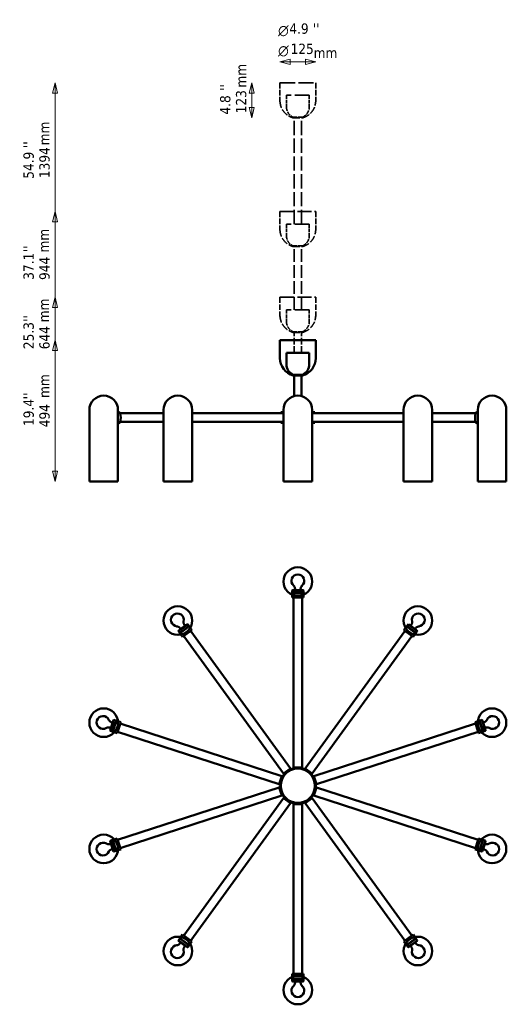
# Model space of a CAD drawing. Header units: millimetres. Extents: x 524 to 4438, y 80 to 3521.
# Tile 1 of 2: x 524 to 2225, y 80 to 3521. Entities that reach past the tile are written whole.
import ezdxf

# ---------------------------------------------------------------- set-up
doc = ezdxf.new("R2010")
doc.units = ezdxf.units.MM
doc.header["$LTSCALE"] = 12
doc.linetypes.add('DASHED', pattern=[0.2068, 0.1655, -0.0413])
for name, color, linetype, lineweight in [('Symbol (ISO)', 7, 'Continuous', 25), ('Widoczne (ISO)', 7, 'Continuous', 50), ('Wymiar (ISO)', 7, 'Continuous', 25)]:
    doc.layers.add(name, color=color, linetype=linetype, lineweight=lineweight)
doc.styles.add('Styl tekstu27', font='AIGDT___.TTF')
doc.styles.add('Tekst notatki (ISO)', font='tahoma.ttf')

msp = doc.modelspace()

# ---------------------------------------------------------------- linework, layer by layer
at = {"layer": 'Widoczne (ISO)', "linetype": 'DASHED', "lineweight": 35, "ltscale": 26.374052}
msp.add_line((1434, 3300.7), (1559, 3300.7), dxfattribs=at)
at = {"layer": 'Widoczne (ISO)', "linetype": 'DASHED', "lineweight": 35, "ltscale": 9.915398}
for p, q in [((1434, 3300.7), (1434, 3238.2)), ((1559, 3300.7), (1559, 3238.2)), ((1434, 2850.7), (1434, 2788.2)), ((1559, 2850.7), (1559, 2788.2)), ((1434, 2550.7), (1434, 2488.2)), ((1559, 2550.7), (1559, 2488.2))]:
    msp.add_line(p, q, dxfattribs=at)
at = {"layer": 'Widoczne (ISO)', "linetype": 'DASHED', "lineweight": 35, "ltscale": 25.530083}
msp.add_line((1436, 3300.7), (1557, 3300.7), dxfattribs=at)
at = {"layer": 'Widoczne (ISO)', "linetype": 'DASHED', "lineweight": 35, "ltscale": 25.31909}
for p, q in [((1536.5, 3256.7), (1456.5, 3256.7)), ((1536.5, 2806.7), (1456.5, 2806.7)), ((1536.5, 2506.7), (1456.5, 2506.7))]:
    msp.add_line(p, q, dxfattribs=at)
at = {"layer": 'Widoczne (ISO)', "linetype": 'DASHED', "lineweight": 35, "ltscale": 6.345819}
for p, q in [((1456.5, 3256.7), (1456.5, 3216.7)), ((1536.5, 3256.7), (1536.5, 3216.7)), ((1456.5, 2806.7), (1456.5, 2766.7)), ((1536.5, 2806.7), (1536.5, 2766.7)), ((1456.5, 2506.7), (1456.5, 2466.7)), ((1536.5, 2506.7), (1536.5, 2466.7))]:
    msp.add_line(p, q, dxfattribs=at)
at = {"layer": 'Widoczne (ISO)', "linetype": 'DASHED', "lineweight": 35, "ltscale": 7.974416}
for p, q in [((1512.5, 3180.1), (1480.5, 3180.1)), ((1512.5, 2730.1), (1480.5, 2730.1)), ((1512.5, 2430.1), (1480.5, 2430.1))]:
    msp.add_line(p, q, dxfattribs=at)
at = {"layer": 'Widoczne (ISO)', "linetype": 'DASHED', "lineweight": 35, "ltscale": 11.396798}
for p, q in [((1480.5, 3177.8), (1512.5, 3177.8)), ((1480.5, 2727.8), (1512.5, 2727.8)), ((1480.5, 2427.8), (1512.5, 2427.8))]:
    msp.add_line(p, q, dxfattribs=at)
at = {"layer": 'Widoczne (ISO)', "linetype": 'DASHED', "lineweight": 35, "ltscale": 25.073837}
for p, q in [((1484, 2806.7), (1484, 3180.1)), ((1509, 2806.7), (1509, 3180.1))]:
    msp.add_line(p, q, dxfattribs=at)
at = {"layer": 'Widoczne (ISO)', "linetype": 'DASHED', "lineweight": 35, "ltscale": 24.683628}
for p, q in [((1434, 2850.7), (1559, 2850.7)), ((1434, 2550.7), (1559, 2550.7))]:
    msp.add_line(p, q, dxfattribs=at)
at = {"layer": 'Widoczne (ISO)', "linetype": 'DASHED', "lineweight": 35, "ltscale": 23.838877}
for p, q in [((1436, 2850.7), (1557, 2850.7)), ((1436, 2550.7), (1557, 2550.7))]:
    msp.add_line(p, q, dxfattribs=at)
at = {"layer": 'Widoczne (ISO)', "linetype": 'DASHED', "lineweight": 35, "ltscale": 22.499537}
for p, q in [((1484, 2506.7), (1484, 2730.1)), ((1509, 2506.7), (1509, 2730.1))]:
    msp.add_line(p, q, dxfattribs=at)
at = {"layer": 'Widoczne (ISO)', "linetype": 'DASHED', "lineweight": 35, "ltscale": 11.635046}
for p, q in [((1484, 2356.7), (1484, 2430.1)), ((1509, 2356.7), (1509, 2430.1))]:
    msp.add_line(p, q, dxfattribs=at)
at = {"layer": 'Widoczne (ISO)'}
for p, q in [((1434, 2400.7), (1559, 2400.7)), ((1434, 2400.7), (1434, 2338.2)), ((1436, 2400.7), (1557, 2400.7)), ((1559, 2400.7), (1559, 2338.2)), ((1536.5, 2356.7), (1456.5, 2356.7)), ((1456.5, 2356.7), (1456.5, 2316.7)), ((1536.5, 2356.7), (1536.5, 2316.7)), ((1512.5, 2280.1), (1480.5, 2280.1)), ((1480.5, 2277.8), (1512.5, 2277.8)), ((1484, 2205.7), (1484, 2280.1)), ((1509, 2205.7), (1509, 2280.1)), ((1477.5, 1527.2), (1476.5, 1526.2)), ((1516.5, 1526.2), (1476.5, 1526.2)), ((1476.5, 1526.2), (1476.5, 1518.2)), ((1476.5, 1518.2), (1516.5, 1518.2)), ((1477.5, 1517.2), (1476.5, 1518.2)), ((1477.5, 1527.2), (1515.5, 1527.2)), ((1515.5, 1517.2), (1477.5, 1517.2)), ((1515.5, 1517.2), (1477.5, 1517.2)), ((1482, 1527.7), (1481.5, 1527.2)), ((1482, 1527.7), (1511, 1527.7)), ((1511, 1527.7), (1511.5, 1527.2)), ((1515.5, 1527.2), (1516.5, 1526.2)), ((1515.5, 1517.2), (1516.5, 1518.2)), ((1516.5, 1526.2), (1516.5, 1518.2)), ((1476.5, 1501.2), (1476.5, 1511.4)), ((1476.5, 1501.2), (1516.5, 1501.2)), ((1481.5, 907.7), (1481.5, 1501.2)), ((1511.5, 907.7), (1511.5, 1501.2)), ((1516.5, 1501.2), (1516.5, 1511.4)), ((1111.4, 1407.6), (1079, 1384)), ((1079.3, 1385.4), (1079, 1384)), ((1079, 1384), (1083.8, 1377.6)), ((1079.3, 1385.4), (1110, 1407.8)), ((1082.6, 1388.5), (1082.5, 1387.8)), ((1082.6, 1388.5), (1106.1, 1405.5)), ((1083.8, 1377.6), (1116.1, 1401.1)), ((1085.1, 1377.3), (1083.8, 1377.6)), ((1115.9, 1399.7), (1085.1, 1377.3)), ((1115.9, 1399.7), (1085.1, 1377.3)), ((1093.7, 1363.8), (1126.1, 1387.3)), ((1106.1, 1405.5), (1106.8, 1405.4)), ((1110, 1407.8), (1111.4, 1407.6)), ((1111.4, 1407.6), (1116.1, 1401.1)), ((1115.9, 1399.7), (1116.1, 1401.1)), ((1126.1, 1387.3), (1120.1, 1395.6)), ((1470.9, 904.2), (1122.1, 1384.4)), ((1522.2, 904.2), (1871, 1384.4)), ((1867, 1387.3), (1873, 1395.6)), ((1867, 1387.3), (1899.3, 1363.8)), ((1881.7, 1407.6), (1877, 1401.1)), ((1877, 1401.1), (1909.3, 1377.6)), ((1877.2, 1399.7), (1877, 1401.1)), ((1907.9, 1377.3), (1877.2, 1399.7)), ((1907.9, 1377.3), (1877.2, 1399.7)), ((1883.1, 1407.8), (1881.7, 1407.6)), ((1914, 1384), (1881.7, 1407.6)), ((1883.1, 1407.8), (1913.8, 1385.4)), ((1887, 1405.5), (1886.3, 1405.4)), ((1887, 1405.5), (1910.5, 1388.5)), ((1907.9, 1377.3), (1909.3, 1377.6)), ((1914, 1384), (1909.3, 1377.6)), ((1910.5, 1388.5), (1910.6, 1387.8)), ((1913.8, 1385.4), (1914, 1384)), ((1093.7, 1363.8), (1087.8, 1372)), ((1446.6, 886.6), (1097.8, 1366.8)), ((1546.4, 886.6), (1895.3, 1366.8)), ((1899.3, 1363.8), (1905.3, 1372)), ((840.4, 1036.7), (852.1, 1072.8)), ((853.4, 1073.4), (841, 1035.4)), ((841.3, 1041.1), (850.3, 1068.7)), ((848.6, 1032.9), (861, 1071)), ((861.6, 1069.7), (849.9, 1033.6)), ((861.6, 1069.7), (849.9, 1033.6)), ((850.3, 1068.7), (850.9, 1069)), ((852.1, 1072.8), (853.4, 1073.4)), ((853.4, 1073.4), (861, 1071)), ((861.6, 1069.7), (861, 1071)), ((877.2, 1065.7), (867.5, 1068.9)), ((2115.9, 1065.7), (2125.6, 1068.9)), ((2131.4, 1069.7), (2132.1, 1071)), ((2143.2, 1033.6), (2131.4, 1069.7)), ((2143.2, 1033.6), (2131.4, 1069.7)), ((2139.7, 1073.4), (2132.1, 1071)), ((2132.1, 1071), (2144.4, 1032.9)), ((2152.1, 1035.4), (2139.7, 1073.4)), ((2141, 1072.8), (2139.7, 1073.4)), ((2141, 1072.8), (2152.7, 1036.7)), ((2142.8, 1068.7), (2142.2, 1069)), ((2142.8, 1068.7), (2151.8, 1041.1)), ((840.4, 1036.7), (841, 1035.4)), ((841, 1035.4), (848.6, 1032.9)), ((841.3, 1041.1), (841.6, 1040.5)), ((849.9, 1033.6), (848.6, 1032.9)), ((864.8, 1027.7), (877.2, 1065.7)), ((1430.8, 849), (866.3, 1032.4)), ((1440.1, 877.6), (875.6, 1061)), ((1553, 877.6), (2117.5, 1061)), ((1562.3, 849), (2126.7, 1032.4)), ((2115.9, 1065.7), (2128.3, 1027.7)), ((2143.2, 1033.6), (2144.4, 1032.9)), ((2152.1, 1035.4), (2144.4, 1032.9)), ((2151.8, 1041.1), (2151.5, 1040.5)), ((2152.7, 1036.7), (2152.1, 1035.4)), ((864.8, 1027.7), (855.1, 1030.8)), ((2128.3, 1027.7), (2138, 1030.8)), ((1470.9, 904.2), (1446.6, 886.6)), ((1446.6, 886.6), (1470.9, 904.2)), ((1474.5, 899.3), (1470.9, 904.2)), ((1511.5, 907.7), (1481.5, 907.7)), ((1481.5, 901.5), (1481.5, 907.7)), ((1481.5, 907.7), (1511.5, 907.7)), ((1511.5, 901.5), (1511.5, 907.7)), ((1518.6, 899.3), (1522.2, 904.2)), ((1546.4, 886.6), (1522.2, 904.2)), ((1522.2, 904.2), (1546.4, 886.6)), ((1440.1, 877.6), (1430.8, 849)), ((1430.8, 849), (1440.1, 877.6)), ((1445.9, 875.7), (1440.1, 877.6)), ((1450.3, 881.6), (1446.6, 886.6)), ((1542.8, 881.6), (1546.4, 886.6)), ((1547.2, 875.7), (1553, 877.6)), ((1562.3, 849), (1553, 877.6)), ((1553, 877.6), (1562.3, 849)), ((1430.8, 837.9), (866.3, 654.5)), ((1436.7, 847.1), (1430.8, 849)), ((1436.7, 839.8), (1430.8, 837.9)), ((1430.8, 837.9), (1440.1, 809.3)), ((1440.1, 809.3), (1430.8, 837.9)), ((1553, 809.3), (1562.3, 837.9)), ((1562.3, 837.9), (1553, 809.3)), ((1556.4, 847.1), (1562.3, 849)), ((1556.4, 839.8), (1562.3, 837.9)), ((1562.3, 837.9), (2126.7, 654.5)), ((1440.1, 809.3), (875.6, 625.9)), ((1446.6, 800.3), (1097.8, 320.1)), ((1445.9, 811.2), (1440.1, 809.3)), ((1450.3, 805.3), (1446.6, 800.3)), ((1446.6, 800.3), (1470.9, 782.6)), ((1470.9, 782.6), (1446.6, 800.3)), ((1522.2, 782.6), (1546.4, 800.3)), ((1546.4, 800.3), (1522.2, 782.6)), ((1542.8, 805.3), (1546.4, 800.3)), ((1546.4, 800.3), (1895.3, 320.1)), ((1547.2, 811.2), (1553, 809.3)), ((1553, 809.3), (2117.5, 625.9)), ((1470.9, 782.6), (1122.1, 302.5)), ((1474.5, 787.6), (1470.9, 782.6)), ((1481.5, 785.3), (1481.5, 779.2)), ((1481.5, 779.2), (1511.5, 779.2)), ((1511.5, 779.2), (1481.5, 779.2)), ((1481.5, 779.2), (1481.5, 185.7)), ((1511.5, 785.3), (1511.5, 779.2)), ((1511.5, 779.2), (1511.5, 185.7)), ((1518.6, 787.6), (1522.2, 782.6)), ((1522.2, 782.6), (1871, 302.5)), ((841, 651.5), (848.6, 654)), ((861, 615.9), (848.6, 654)), ((849.9, 653.3), (848.6, 654)), ((864.8, 659.2), (855.1, 656.1)), ((877.2, 621.2), (864.8, 659.2)), ((2128.3, 659.2), (2115.9, 621.2)), ((2128.3, 659.2), (2138, 656.1)), ((2144.4, 654), (2132.1, 615.9)), ((2143.2, 653.3), (2144.4, 654)), ((2152.1, 651.5), (2144.4, 654)), ((840.4, 650.2), (841, 651.5)), ((852.1, 614.1), (840.4, 650.2)), ((841, 651.5), (853.4, 613.4)), ((841.3, 645.8), (841.6, 646.4)), ((850.3, 618.2), (841.3, 645.8)), ((849.9, 653.3), (861.6, 617.2)), ((849.9, 653.3), (861.6, 617.2)), ((877.2, 621.2), (867.5, 618)), ((2115.9, 621.2), (2125.6, 618)), ((2131.4, 617.2), (2143.2, 653.3)), ((2131.4, 617.2), (2143.2, 653.3)), ((2139.7, 613.4), (2152.1, 651.5)), ((2152.7, 650.2), (2141, 614.1)), ((2151.8, 645.8), (2142.8, 618.2)), ((2151.8, 645.8), (2151.5, 646.4)), ((2152.7, 650.2), (2152.1, 651.5)), ((850.3, 618.2), (850.9, 617.9)), ((852.1, 614.1), (853.4, 613.4)), ((853.4, 613.4), (861, 615.9)), ((861.6, 617.2), (861, 615.9)), ((2131.4, 617.2), (2132.1, 615.9)), ((2139.7, 613.4), (2132.1, 615.9)), ((2141, 614.1), (2139.7, 613.4)), ((2142.8, 618.2), (2142.2, 617.9)), ((1093.7, 323.1), (1087.8, 314.8)), ((1126.1, 299.6), (1093.7, 323.1)), ((1899.3, 323.1), (1867, 299.6)), ((1899.3, 323.1), (1905.3, 314.8)), ((1079, 302.8), (1083.8, 309.3)), ((1079, 302.8), (1111.4, 279.3)), ((1079.3, 301.4), (1079, 302.8)), ((1110, 279.1), (1079.3, 301.4)), ((1082.6, 298.4), (1082.5, 299.1)), ((1106.1, 281.3), (1082.6, 298.4)), ((1085.1, 309.5), (1083.8, 309.3)), ((1116.1, 285.8), (1083.8, 309.3)), ((1085.1, 309.5), (1115.9, 287.2)), ((1085.1, 309.5), (1115.9, 287.2)), ((1106.1, 281.3), (1106.8, 281.5)), ((1110, 279.1), (1111.4, 279.3)), ((1111.4, 279.3), (1116.1, 285.8)), ((1115.9, 287.2), (1116.1, 285.8)), ((1126.1, 299.6), (1120.1, 291.3)), ((1867, 299.6), (1873, 291.3)), ((1909.3, 309.3), (1877, 285.8)), ((1877.2, 287.2), (1877, 285.8)), ((1881.7, 279.3), (1877, 285.8)), ((1877.2, 287.2), (1907.9, 309.5)), ((1877.2, 287.2), (1907.9, 309.5)), ((1881.7, 279.3), (1914, 302.8)), ((1883.1, 279.1), (1881.7, 279.3)), ((1913.8, 301.4), (1883.1, 279.1)), ((1887, 281.3), (1886.3, 281.5)), ((1910.5, 298.4), (1887, 281.3)), ((1907.9, 309.5), (1909.3, 309.3)), ((1914, 302.8), (1909.3, 309.3)), ((1910.5, 298.4), (1910.6, 299.1)), ((1913.8, 301.4), (1914, 302.8)), ((1516.5, 185.7), (1476.5, 185.7)), ((1476.5, 185.7), (1476.5, 175.5)), ((1516.5, 185.7), (1516.5, 175.5)), ((1477.5, 169.7), (1476.5, 168.7)), ((1516.5, 168.7), (1476.5, 168.7)), ((1476.5, 160.7), (1476.5, 168.7)), ((1476.5, 160.7), (1516.5, 160.7)), ((1477.5, 159.7), (1476.5, 160.7)), ((1477.5, 169.7), (1515.5, 169.7)), ((1477.5, 169.7), (1515.5, 169.7)), ((1515.5, 159.7), (1477.5, 159.7)), ((1482, 159.2), (1481.5, 159.7)), ((1511, 159.2), (1482, 159.2)), ((1511, 159.2), (1511.5, 159.7)), ((1515.5, 169.7), (1516.5, 168.7)), ((1515.5, 159.7), (1516.5, 160.7)), ((1516.5, 160.7), (1516.5, 168.7))]:
    msp.add_line(p, q, dxfattribs=at)
at = {"layer": 'Widoczne (ISO)', "linetype": 'Continuous', "lineweight": 50}
for p, q in [((767.7, 1907.2), (767.7, 2157.2)), ((867.2, 2115.4), (867.2, 2145.1)), ((867.7, 2151.8), (867.7, 2157.2)), ((871, 2150.2), (867.7, 2150.2)), ((1027, 2145.2), (875.1, 2145.2)), ((1027, 1907.2), (1027, 2157.2)), ((1127, 1907.2), (1127, 2157.2)), ((1446.5, 2145.2), (1127, 2145.2)), ((1446.5, 2148.7), (1436.5, 2148.7)), ((1436.5, 2145.2), (1436.5, 2148.7)), ((1446.5, 1907.2), (1446.5, 2157.2)), ((1546.5, 1907.2), (1546.5, 2157.2)), ((1556.5, 2148.7), (1546.5, 2148.7)), ((1546.5, 2145.2), (1866.1, 2145.2)), ((1556.5, 2145.2), (1556.5, 2148.7)), ((1866.1, 1907.2), (1866.1, 2157.2)), ((1966.1, 1907.2), (1966.1, 2157.2)), ((1966.1, 2145.2), (2118, 2145.2)), ((2122.1, 2150.2), (2125.4, 2150.2)), ((2125.4, 2151.8), (2125.4, 2157.2)), ((2125.9, 2145.1), (2125.9, 2115.4)), ((2225.4, 1907.2), (2225.4, 2157.2)), ((871, 2110.2), (867.7, 2110.2)), ((867.7, 1907.2), (867.7, 2108.7)), ((1027, 2115.2), (875.1, 2115.2)), ((1446.5, 2115.2), (1127, 2115.2)), ((1436.5, 2111.7), (1436.5, 2115.2)), ((1436.5, 2111.7), (1446.5, 2111.7)), ((1546.5, 2115.2), (1866.1, 2115.2)), ((1546.5, 2111.7), (1556.5, 2111.7)), ((1556.5, 2111.7), (1556.5, 2115.2)), ((1966.1, 2115.2), (2118, 2115.2)), ((2122.1, 2110.2), (2125.4, 2110.2)), ((2125.4, 1907.2), (2125.4, 2108.7)), ((767.7, 1907.2), (867.7, 1907.2)), ((1027, 1907.2), (1127, 1907.2)), ((1446.5, 1907.2), (1546.5, 1907.2)), ((1866.1, 1907.2), (1966.1, 1907.2)), ((2125.4, 1907.2), (2225.4, 1907.2))]:
    msp.add_line(p, q, dxfattribs=at)
at = {"layer": 'Widoczne (ISO)'}
for centre, radius in [((1496.5, 1557.2), 50), ((1077, 1420.9), 50), ((1916.1, 1420.9), 50), ((817.7, 1064), 50), ((2175.4, 1064), 50), ((1496.5, 843.4), 60), ((817.7, 622.9), 50), ((2175.4, 622.9), 50), ((1077, 266), 50), ((1916.1, 266), 50), ((1496.5, 129.7), 50)]:
    msp.add_circle(centre, radius, dxfattribs=at)
at = {"layer": 'Widoczne (ISO)', "linetype": 'DASHED', "lineweight": 35, "ltscale": 13.008183}
for centre, start, end in [((1496.5, 3238.2), 180, 255.1672), ((1496.5, 3238.2), 284.8328, 0), ((1496.5, 2788.2), 180, 255.1672), ((1496.5, 2788.2), 284.8328, 0), ((1496.5, 2488.2), 180, 255.1672), ((1496.5, 2488.2), 284.8328, 0)]:
    msp.add_arc(centre, 62.5, start, end, dxfattribs=at)
at = {"layer": 'Widoczne (ISO)', "linetype": 'DASHED', "lineweight": 35, "ltscale": 7.356593}
for centre, start, end in [((1496.5, 3216.7), 180, 246.4218), ((1496.5, 3216.7), 293.5782, 0), ((1496.5, 2766.7), 180, 246.4218), ((1496.5, 2766.7), 293.5782, 0), ((1496.5, 2466.7), 180, 246.4218), ((1496.5, 2466.7), 293.5782, 0)]:
    msp.add_arc(centre, 40, start, end, dxfattribs=at)
at = {"layer": 'Widoczne (ISO)'}
for centre, radius, start, end in [((1496.5, 2338.2), 62.5, 180, 255.1672), ((1496.5, 2316.7), 40, 180, 246.4218), ((1496.5, 2338.2), 62.5, 284.8328, 0), ((1496.5, 2316.7), 40, 293.5782, 0), ((1496.5, 1559.7), 22.5, 310.215, 229.785), ((1477.5, 1512.2), 5, 90, 144.4561), ((1488, 1528.7), 1, 181.3146, 270), ((1505.1, 1528.7), 1, 270, 358.6854), ((1515.5, 1512.2), 5, 35.5439, 90), ((1075.5, 1422.9), 22.5, 346.215, 265.785), ((1917.5, 1422.9), 22.5, 274.215, 193.785), ((1088.1, 1373.3), 5, 126, 180.4561), ((1086.9, 1392.8), 1, 217.3146, 306), ((1100.6, 1402.8), 1, 306, 34.6854), ((1118.8, 1395.6), 5, 71.5439, 126), ((1874.3, 1395.6), 5, 54, 108.4561), ((1892.4, 1402.8), 1, 145.3146, 234), ((1906.2, 1392.8), 1, 234, 322.6854), ((1905, 1373.3), 5, 359.5439, 54), ((815.3, 1064.8), 22.5, 22.215, 301.785), ((866.4, 1068.2), 5, 107.5439, 162), ((2126.7, 1068.2), 5, 18, 72.4561), ((2177.7, 1064.8), 22.5, 238.215, 157.785), ((842.2, 1047.1), 1, 253.3146, 342), ((847.5, 1063.3), 1, 342, 70.6854), ((854.7, 1032), 5, 162, 216.4561), ((2138.4, 1032), 5, 323.5439, 18), ((2145.6, 1063.3), 1, 109.3146, 198), ((2150.9, 1047.1), 1, 198, 286.6854), ((1496.5, 843.4), 62.5, 103.8865, 112.1135), ((1496.5, 843.4), 62.5, 103.8865, 112.1135), ((1496.5, 843.4), 62.5, 103.8865, 112.1135), ((1496.5, 843.4), 62.5, 103.8865, 112.1135), ((1496.5, 843.4), 62.5, 103.8865, 112.1135), ((1496.5, 843.4), 62.5, 103.8865, 112.1135), ((1496.5, 843.4), 62.5, 103.8865, 112.1135), ((1496.5, 843.4), 62.5, 103.8865, 112.1135), ((1496.5, 843.4), 60.5, 104.3553, 111.6447), ((1496.5, 843.4), 60.5, 104.3553, 111.6447), ((1496.5, 843.4), 60.5, 104.3553, 111.6447), ((1496.5, 843.4), 60.5, 104.3553, 111.6447), ((1496.5, 843.4), 60.5, 104.3553, 111.6447), ((1496.5, 843.4), 60.5, 104.3553, 111.6447), ((1496.5, 843.4), 60.5, 104.3553, 111.6447), ((1496.5, 843.4), 60.5, 104.3553, 111.6447), ((1496.5, 843.4), 62.5, 67.8865, 76.1135), ((1496.5, 843.4), 62.5, 67.8865, 76.1135), ((1496.5, 843.4), 62.5, 67.8865, 76.1135), ((1496.5, 843.4), 62.5, 67.8865, 76.1135), ((1496.5, 843.4), 62.5, 67.8865, 76.1135), ((1496.5, 843.4), 62.5, 67.8865, 76.1135), ((1496.5, 843.4), 62.5, 67.8865, 76.1135), ((1496.5, 843.4), 62.5, 67.8865, 76.1135), ((1496.5, 843.4), 60.5, 68.3553, 75.6447), ((1496.5, 843.4), 60.5, 68.3553, 75.6447), ((1496.5, 843.4), 60.5, 68.3553, 75.6447), ((1496.5, 843.4), 60.5, 68.3553, 75.6447), ((1496.5, 843.4), 60.5, 68.3553, 75.6447), ((1496.5, 843.4), 60.5, 68.3553, 75.6447), ((1496.5, 843.4), 60.5, 68.3553, 75.6447), ((1496.5, 843.4), 60.5, 68.3553, 75.6447), ((1496.5, 843.4), 62.5, 139.8865, 148.1135), ((1496.5, 843.4), 62.5, 139.8865, 148.1135), ((1496.5, 843.4), 62.5, 139.8865, 148.1135), ((1496.5, 843.4), 62.5, 139.8865, 148.1135), ((1496.5, 843.4), 62.5, 139.8865, 148.1135), ((1496.5, 843.4), 62.5, 139.8865, 148.1135), ((1496.5, 843.4), 62.5, 139.8865, 148.1135), ((1496.5, 843.4), 62.5, 139.8865, 148.1135), ((1496.5, 843.4), 60.5, 140.3553, 147.6447), ((1496.5, 843.4), 60.5, 140.3553, 147.6447), ((1496.5, 843.4), 60.5, 140.3553, 147.6447), ((1496.5, 843.4), 60.5, 140.3553, 147.6447), ((1496.5, 843.4), 60.5, 140.3553, 147.6447), ((1496.5, 843.4), 60.5, 140.3553, 147.6447), ((1496.5, 843.4), 60.5, 140.3553, 147.6447), ((1496.5, 843.4), 60.5, 140.3553, 147.6447), ((1496.5, 843.4), 60.5, 32.3553, 39.6447), ((1496.5, 843.4), 60.5, 32.3553, 39.6447), ((1496.5, 843.4), 60.5, 32.3553, 39.6447), ((1496.5, 843.4), 60.5, 32.3553, 39.6447), ((1496.5, 843.4), 60.5, 32.3553, 39.6447), ((1496.5, 843.4), 60.5, 32.3553, 39.6447), ((1496.5, 843.4), 60.5, 32.3553, 39.6447), ((1496.5, 843.4), 60.5, 32.3553, 39.6447), ((1496.5, 843.4), 62.5, 31.8865, 40.1135), ((1496.5, 843.4), 62.5, 31.8865, 40.1135), ((1496.5, 843.4), 62.5, 31.8865, 40.1135), ((1496.5, 843.4), 62.5, 31.8865, 40.1135), ((1496.5, 843.4), 62.5, 31.8865, 40.1135), ((1496.5, 843.4), 62.5, 31.8865, 40.1135), ((1496.5, 843.4), 62.5, 31.8865, 40.1135), ((1496.5, 843.4), 62.5, 31.8865, 40.1135), ((1496.5, 843.4), 62.5, 175.8865, 184.1135), ((1496.5, 843.4), 62.5, 175.8865, 184.1135), ((1496.5, 843.4), 62.5, 175.8865, 184.1135), ((1496.5, 843.4), 62.5, 175.8865, 184.1135), ((1496.5, 843.4), 62.5, 175.8865, 184.1135), ((1496.5, 843.4), 62.5, 175.8865, 184.1135), ((1496.5, 843.4), 62.5, 175.8865, 184.1135), ((1496.5, 843.4), 62.5, 175.8865, 184.1135), ((1496.5, 843.4), 60.5, 176.3553, 183.6447), ((1496.5, 843.4), 60.5, 176.3553, 183.6447), ((1496.5, 843.4), 60.5, 176.3553, 183.6447), ((1496.5, 843.4), 60.5, 176.3553, 183.6447), ((1496.5, 843.4), 60.5, 176.3553, 183.6447), ((1496.5, 843.4), 60.5, 176.3553, 183.6447), ((1496.5, 843.4), 60.5, 176.3553, 183.6447), ((1496.5, 843.4), 60.5, 176.3553, 183.6447), ((1496.5, 843.4), 60.5, 356.3553, 3.6447), ((1496.5, 843.4), 60.5, 356.3553, 3.6447), ((1496.5, 843.4), 60.5, 356.3553, 3.6447), ((1496.5, 843.4), 60.5, 356.3553, 3.6447), ((1496.5, 843.4), 60.5, 356.3553, 3.6447), ((1496.5, 843.4), 60.5, 356.3553, 3.6447), ((1496.5, 843.4), 60.5, 356.3553, 3.6447), ((1496.5, 843.4), 60.5, 356.3553, 3.6447), ((1496.5, 843.4), 62.5, 355.8865, 4.1135), ((1496.5, 843.4), 62.5, 355.8865, 4.1135), ((1496.5, 843.4), 62.5, 355.8865, 4.1135), ((1496.5, 843.4), 62.5, 355.8865, 4.1135), ((1496.5, 843.4), 62.5, 355.8865, 4.1135), ((1496.5, 843.4), 62.5, 355.8865, 4.1135), ((1496.5, 843.4), 62.5, 355.8865, 4.1135), ((1496.5, 843.4), 62.5, 355.8865, 4.1135), ((1496.5, 843.4), 62.5, 211.8865, 220.1135), ((1496.5, 843.4), 62.5, 211.8865, 220.1135), ((1496.5, 843.4), 62.5, 211.8865, 220.1135), ((1496.5, 843.4), 62.5, 211.8865, 220.1135), ((1496.5, 843.4), 62.5, 211.8865, 220.1135), ((1496.5, 843.4), 62.5, 211.8865, 220.1135), ((1496.5, 843.4), 62.5, 211.8865, 220.1135), ((1496.5, 843.4), 62.5, 211.8865, 220.1135), ((1496.5, 843.4), 60.5, 212.3553, 219.6447), ((1496.5, 843.4), 60.5, 212.3553, 219.6447), ((1496.5, 843.4), 60.5, 212.3553, 219.6447), ((1496.5, 843.4), 60.5, 212.3553, 219.6447), ((1496.5, 843.4), 60.5, 212.3553, 219.6447), ((1496.5, 843.4), 60.5, 212.3553, 219.6447), ((1496.5, 843.4), 60.5, 212.3553, 219.6447), ((1496.5, 843.4), 60.5, 212.3553, 219.6447), ((1496.5, 843.4), 60.5, 320.3553, 327.6447), ((1496.5, 843.4), 60.5, 320.3553, 327.6447), ((1496.5, 843.4), 60.5, 320.3553, 327.6447), ((1496.5, 843.4), 60.5, 320.3553, 327.6447), ((1496.5, 843.4), 60.5, 320.3553, 327.6447), ((1496.5, 843.4), 60.5, 320.3553, 327.6447), ((1496.5, 843.4), 60.5, 320.3553, 327.6447), ((1496.5, 843.4), 60.5, 320.3553, 327.6447), ((1496.5, 843.4), 62.5, 319.8865, 328.1135), ((1496.5, 843.4), 62.5, 319.8865, 328.1135), ((1496.5, 843.4), 62.5, 319.8865, 328.1135), ((1496.5, 843.4), 62.5, 319.8865, 328.1135), ((1496.5, 843.4), 62.5, 319.8865, 328.1135), ((1496.5, 843.4), 62.5, 319.8865, 328.1135), ((1496.5, 843.4), 62.5, 319.8865, 328.1135), ((1496.5, 843.4), 62.5, 319.8865, 328.1135), ((1496.5, 843.4), 62.5, 247.8865, 256.1135), ((1496.5, 843.4), 62.5, 247.8865, 256.1135), ((1496.5, 843.4), 62.5, 247.8865, 256.1135), ((1496.5, 843.4), 62.5, 247.8865, 256.1135), ((1496.5, 843.4), 62.5, 247.8865, 256.1135), ((1496.5, 843.4), 62.5, 247.8865, 256.1135), ((1496.5, 843.4), 62.5, 247.8865, 256.1135), ((1496.5, 843.4), 62.5, 247.8865, 256.1135), ((1496.5, 843.4), 60.5, 248.3553, 255.6447), ((1496.5, 843.4), 60.5, 248.3553, 255.6447), ((1496.5, 843.4), 60.5, 248.3553, 255.6447), ((1496.5, 843.4), 60.5, 248.3553, 255.6447), ((1496.5, 843.4), 60.5, 248.3553, 255.6447), ((1496.5, 843.4), 60.5, 248.3553, 255.6447), ((1496.5, 843.4), 60.5, 248.3553, 255.6447), ((1496.5, 843.4), 60.5, 248.3553, 255.6447), ((1496.5, 843.4), 60.5, 284.3553, 291.6447), ((1496.5, 843.4), 60.5, 284.3553, 291.6447), ((1496.5, 843.4), 60.5, 284.3553, 291.6447), ((1496.5, 843.4), 60.5, 284.3553, 291.6447), ((1496.5, 843.4), 60.5, 284.3553, 291.6447), ((1496.5, 843.4), 60.5, 284.3553, 291.6447), ((1496.5, 843.4), 60.5, 284.3553, 291.6447), ((1496.5, 843.4), 60.5, 284.3553, 291.6447), ((1496.5, 843.4), 62.5, 283.8865, 292.1135), ((1496.5, 843.4), 62.5, 283.8865, 292.1135), ((1496.5, 843.4), 62.5, 283.8865, 292.1135), ((1496.5, 843.4), 62.5, 283.8865, 292.1135), ((1496.5, 843.4), 62.5, 283.8865, 292.1135), ((1496.5, 843.4), 62.5, 283.8865, 292.1135), ((1496.5, 843.4), 62.5, 283.8865, 292.1135), ((1496.5, 843.4), 62.5, 283.8865, 292.1135), ((854.7, 654.9), 5, 143.5439, 198), ((2138.4, 654.9), 5, 342, 36.4561), ((815.3, 622.1), 22.5, 58.215, 337.785), ((842.2, 639.8), 1, 18, 106.6854), ((847.5, 623.6), 1, 289.3146, 18), ((2145.6, 623.6), 1, 162, 250.6854), ((2150.9, 639.8), 1, 73.3146, 162), ((2177.7, 622.1), 22.5, 202.215, 121.785), ((866.4, 618.7), 5, 198, 252.4561), ((2126.7, 618.7), 5, 287.5439, 342), ((1088.1, 313.6), 5, 179.5439, 234), ((1905, 313.6), 5, 306, 0.4561), ((1075.5, 264), 22.5, 94.215, 13.785), ((1086.9, 294.1), 1, 54, 142.6854), ((1100.6, 284.1), 1, 325.3146, 54), ((1118.8, 291.2), 5, 234, 288.4561), ((1874.3, 291.2), 5, 251.5439, 306), ((1892.4, 284.1), 1, 126, 214.6854), ((1917.5, 264), 22.5, 166.215, 85.785), ((1906.2, 294.1), 1, 37.3146, 126), ((1477.5, 174.7), 5, 215.5439, 270), ((1496.5, 127.2), 22.5, 130.215, 49.785), ((1488, 158.2), 1, 90, 178.6854), ((1505.1, 158.2), 1, 1.3146, 90), ((1515.5, 174.7), 5, 270, 324.4561)]:
    msp.add_arc(centre, radius, start, end, dxfattribs=at)
at = {"layer": 'Widoczne (ISO)', "linetype": 'Continuous', "lineweight": 50}
for centre in [(817.7, 2157.2), (1077, 2157.2), (1496.5, 2157.2), (1916.1, 2157.2), (2175.4, 2157.2)]:
    msp.add_arc(centre, 50, 0, 180, dxfattribs=at)
for centre, major_axis in [((871, 2130.2), (0, 20)), ((2122.1, 2130.2), (0, -20))]:
    msp.add_ellipse(centre, major_axis=major_axis, ratio=0.309017, start_param=3.141593, end_param=6.283185, dxfattribs=at)
for points, knots in [([(867.1, 2145.3), (867.1, 2145.3), (867.1, 2145.3), (867.2, 2145.2), (867.2, 2145.2), (867.2, 2145.1)], [-0.34104193, -0.34104193, -0.34104193, -0.34104193, -0.34025171, -0.34025171, -0.30348953, -0.30348953, -0.30348953, -0.30348953]), ([(867.2, 2145), (867.2, 2145.5), (867.3, 2146), (867.4, 2147), (867.4, 2147.4), (867.5, 2148.4), (867.6, 2148.8), (867.6, 2149.7), (867.7, 2150.1), (867.7, 2151), (867.7, 2151.4), (867.7, 2151.8)], [14.1751289, 14.1751289, 14.1751289, 14.1751289, 14.361725, 14.361725, 14.5560229, 14.5560229, 14.7503209, 14.7503209, 14.9446189, 14.9446189, 15.1389168, 15.1389168, 15.1389168, 15.1389168]), ([(2125.4, 2151.8), (2125.4, 2151.4), (2125.4, 2151), (2125.4, 2150.1), (2125.4, 2149.7), (2125.5, 2148.8), (2125.5, 2148.4), (2125.6, 2147.4), (2125.7, 2147), (2125.8, 2146), (2125.9, 2145.5), (2125.9, 2145)], [18.2645761, 18.2645761, 18.2645761, 18.2645761, 18.4588693, 18.4588693, 18.6531625, 18.6531625, 18.8474557, 18.8474557, 19.0417489, 19.0417489, 19.2283402, 19.2283402, 19.2283402, 19.2283402]), ([(2125.9, 2145.1), (2125.9, 2145.2), (2125.9, 2145.2), (2125.9, 2145.3), (2125.9, 2145.3), (2125.9, 2145.3)], [-0.03688009, -0.03688009, -0.03688009, -0.03688009, 0, 0, 0.00079242, 0.00079242, 0.00079242, 0.00079242]), ([(867.2, 2115.4), (867.2, 2115.3), (867.2, 2115.2), (867.1, 2115.2), (867.1, 2115.2), (867.1, 2115.2)], [-0.03688009, -0.03688009, -0.03688009, -0.03688009, 0, 0, 0.00079242, 0.00079242, 0.00079242, 0.00079242]), ([(867.7, 2108.7), (867.7, 2109.1), (867.7, 2109.5), (867.7, 2110.3), (867.6, 2110.8), (867.6, 2111.7), (867.5, 2112.1), (867.4, 2113), (867.4, 2113.5), (867.3, 2114.5), (867.2, 2115), (867.2, 2115.4)], [18.2645761, 18.2645761, 18.2645761, 18.2645761, 18.4588693, 18.4588693, 18.6531625, 18.6531625, 18.8474557, 18.8474557, 19.0417489, 19.0417489, 19.2283402, 19.2283402, 19.2283402, 19.2283402]), ([(2125.9, 2115.4), (2125.9, 2115), (2125.8, 2114.5), (2125.7, 2113.5), (2125.6, 2113), (2125.5, 2112.1), (2125.5, 2111.7), (2125.4, 2110.8), (2125.4, 2110.3), (2125.4, 2109.5), (2125.4, 2109.1), (2125.4, 2108.7)], [14.1751289, 14.1751289, 14.1751289, 14.1751289, 14.361725, 14.361725, 14.5560229, 14.5560229, 14.7503209, 14.7503209, 14.9446189, 14.9446189, 15.1389168, 15.1389168, 15.1389168, 15.1389168]), ([(2125.9, 2115.2), (2125.9, 2115.2), (2125.9, 2115.2), (2125.9, 2115.2), (2125.9, 2115.3), (2125.9, 2115.4)], [-0.34104193, -0.34104193, -0.34104193, -0.34104193, -0.34025171, -0.34025171, -0.30348953, -0.30348953, -0.30348953, -0.30348953])]:
    msp.add_open_spline(points, degree=3, knots=knots, dxfattribs=at)
at = {"layer": 'Widoczne (ISO)'}
for points in [[(1482, 1542.5), (1482.7, 1542), (1483.2, 1541.4), (1484.3, 1540), (1484.7, 1539.2), (1485.5, 1537.5), (1485.8, 1536.6), (1486.4, 1534.6), (1486.6, 1533.5), (1486.9, 1531.2), (1487, 1530), (1487, 1528.7)], [(1511.1, 1542.5), (1510.4, 1542), (1509.9, 1541.4), (1508.8, 1540), (1508.4, 1539.2), (1507.6, 1537.5), (1507.2, 1536.6), (1506.7, 1534.6), (1506.5, 1533.5), (1506.2, 1531.2), (1506.1, 1530), (1506.1, 1528.7)], [(1097.4, 1417.5), (1097.2, 1416.7), (1097.1, 1415.9), (1097.1, 1414.2), (1097.1, 1413.3), (1097.5, 1411.4), (1097.8, 1410.5), (1098.5, 1408.6), (1099, 1407.6), (1100.1, 1405.5), (1100.7, 1404.5), (1101.5, 1403.4)], [(1895.7, 1417.5), (1895.9, 1416.7), (1896, 1415.9), (1896, 1414.2), (1895.9, 1413.3), (1895.6, 1411.4), (1895.3, 1410.5), (1894.6, 1408.6), (1894.1, 1407.6), (1893, 1405.5), (1892.4, 1404.5), (1891.6, 1403.4)], [(1073.9, 1400.5), (1074.7, 1400.4), (1075.6, 1400.2), (1077.2, 1399.7), (1078, 1399.4), (1079.7, 1398.5), (1080.5, 1397.9), (1082.1, 1396.6), (1082.9, 1395.9), (1084.5, 1394.2), (1085.3, 1393.2), (1086.1, 1392.2)], [(1919.2, 1400.5), (1918.4, 1400.4), (1917.5, 1400.2), (1915.9, 1399.7), (1915.1, 1399.4), (1913.4, 1398.5), (1912.6, 1397.9), (1911, 1396.6), (1910.2, 1395.9), (1908.6, 1394.2), (1907.8, 1393.2), (1907, 1392.2)], [(836.2, 1073.3), (836.5, 1072.5), (836.9, 1071.8), (837.9, 1070.4), (838.5, 1069.7), (839.9, 1068.4), (840.6, 1067.8), (842.4, 1066.7), (843.3, 1066.1), (845.4, 1065.1), (846.6, 1064.7), (847.8, 1064.2)], [(2156.9, 1073.3), (2156.6, 1072.5), (2156.2, 1071.8), (2155.2, 1070.4), (2154.6, 1069.7), (2153.2, 1068.4), (2152.5, 1067.8), (2150.7, 1066.7), (2149.8, 1066.1), (2147.7, 1065.1), (2146.5, 1064.7), (2145.3, 1064.2)], [(827.2, 1045.6), (827.9, 1046.1), (828.7, 1046.4), (830.3, 1047), (831.2, 1047.2), (833, 1047.4), (834, 1047.5), (836.1, 1047.4), (837.2, 1047.2), (839.5, 1046.8), (840.7, 1046.5), (841.9, 1046.1)], [(2165.9, 1045.6), (2165.2, 1046.1), (2164.4, 1046.4), (2162.8, 1047), (2161.9, 1047.2), (2160, 1047.4), (2159.1, 1047.5), (2157, 1047.4), (2155.9, 1047.2), (2153.6, 1046.8), (2152.4, 1046.5), (2151.2, 1046.1)], [(827.2, 641.2), (827.9, 640.8), (828.7, 640.4), (830.3, 639.9), (831.2, 639.7), (833, 639.5), (834, 639.4), (836.1, 639.5), (837.2, 639.6), (839.5, 640.1), (840.7, 640.4), (841.9, 640.7)], [(836.2, 613.6), (836.5, 614.4), (836.9, 615.1), (837.9, 616.5), (838.5, 617.2), (839.9, 618.5), (840.6, 619.1), (842.4, 620.2), (843.3, 620.8), (845.4, 621.8), (846.6, 622.2), (847.8, 622.6)], [(2156.9, 613.6), (2156.6, 614.4), (2156.2, 615.1), (2155.2, 616.5), (2154.6, 617.2), (2153.2, 618.5), (2152.5, 619.1), (2150.7, 620.2), (2149.8, 620.8), (2147.7, 621.8), (2146.5, 622.2), (2145.3, 622.6)], [(2165.9, 641.2), (2165.2, 640.8), (2164.4, 640.4), (2162.8, 639.9), (2161.9, 639.7), (2160, 639.5), (2159.1, 639.4), (2157, 639.5), (2155.9, 639.6), (2153.6, 640.1), (2152.4, 640.4), (2151.2, 640.7)], [(1073.9, 286.4), (1074.7, 286.5), (1075.6, 286.6), (1077.2, 287.2), (1078, 287.5), (1079.7, 288.4), (1080.5, 289), (1082.1, 290.3), (1082.9, 291), (1084.5, 292.7), (1085.3, 293.6), (1086.1, 294.7)], [(1097.4, 269.3), (1097.2, 270.2), (1097.1, 271), (1097.1, 272.7), (1097.1, 273.6), (1097.5, 275.4), (1097.8, 276.4), (1098.5, 278.3), (1099, 279.3), (1100.1, 281.4), (1100.7, 282.4), (1101.5, 283.5)], [(1895.7, 269.3), (1895.9, 270.2), (1896, 271), (1896, 272.7), (1895.9, 273.6), (1895.6, 275.4), (1895.3, 276.4), (1894.6, 278.3), (1894.1, 279.3), (1893, 281.4), (1892.4, 282.4), (1891.6, 283.5)], [(1919.2, 286.4), (1918.4, 286.5), (1917.5, 286.6), (1915.9, 287.2), (1915.1, 287.5), (1913.4, 288.4), (1912.6, 289), (1911, 290.3), (1910.2, 291), (1908.6, 292.7), (1907.8, 293.6), (1907, 294.7)], [(1482, 144.4), (1482.7, 144.9), (1483.2, 145.5), (1484.3, 146.9), (1484.7, 147.7), (1485.5, 149.4), (1485.8, 150.3), (1486.4, 152.3), (1486.6, 153.4), (1486.9, 155.7), (1487, 156.9), (1487, 158.2)], [(1511.1, 144.4), (1510.4, 144.9), (1509.9, 145.5), (1508.8, 146.9), (1508.4, 147.7), (1507.6, 149.4), (1507.2, 150.3), (1506.7, 152.3), (1506.5, 153.4), (1506.2, 155.7), (1506.1, 156.9), (1506.1, 158.2)]]:
    msp.add_open_spline(points, degree=3, knots=[1, 1, 1, 1, 1.1906229, 1.1906229, 1.3812459, 1.3812459, 1.5718688, 1.5718688, 1.7624917, 1.7624917, 1.9531146, 1.9531146, 1.9531146, 1.9531146], dxfattribs=at)
at = {"layer": 'Wymiar (ISO)', "lineweight": 18}
for p, q in [((1470, 3382.8), (1434, 3373.8)), ((1470, 3373.8), (1434, 3373.8)), ((1434, 3373.8), (1470, 3364.8)), ((1470, 3364.8), (1470, 3382.8)), ((1523, 3373.8), (1470, 3373.8)), ((1559, 3373.8), (1523, 3382.8)), ((1523, 3382.8), (1523, 3364.8)), ((1523, 3373.8), (1559, 3373.8)), ((1523, 3364.8), (1559, 3373.8)), ((647.7, 3300.7), (638.7, 3264.7)), ((647.7, 3264.7), (647.7, 3300.7)), ((656.7, 3264.7), (647.7, 3300.7)), ((1335.2, 3300.7), (1326.2, 3264.7)), ((1335.2, 3264.7), (1335.2, 3300.7)), ((1344.2, 3264.7), (1335.2, 3300.7)), ((638.7, 3264.7), (656.7, 3264.7)), ((647.7, 1943.2), (647.7, 3264.7)), ((1326.2, 3264.7), (1344.2, 3264.7)), ((1335.2, 3264.7), (1335.2, 3213.8)), ((1326.2, 3213.8), (1335.2, 3177.8)), ((1344.2, 3213.8), (1326.2, 3213.8)), ((1335.2, 3213.8), (1335.2, 3177.8)), ((1335.2, 3177.8), (1344.2, 3213.8)), ((647.7, 2850.7), (638.7, 2814.7)), ((647.7, 2814.7), (647.7, 2850.7)), ((656.7, 2814.7), (647.7, 2850.7)), ((638.7, 2814.7), (656.7, 2814.7)), ((647.7, 1943.2), (647.7, 2814.7)), ((647.7, 2550.7), (638.7, 2514.7)), ((647.7, 2514.7), (647.7, 2550.7)), ((656.7, 2514.7), (647.7, 2550.7)), ((638.7, 2514.7), (656.7, 2514.7)), ((647.7, 1943.2), (647.7, 2514.7)), ((647.7, 2400.7), (638.7, 2364.7)), ((647.7, 2364.7), (647.7, 2400.7)), ((656.7, 2364.7), (647.7, 2400.7)), ((638.7, 2364.7), (656.7, 2364.7)), ((647.7, 1943.2), (647.7, 2364.7)), ((638.7, 1943.2), (647.7, 1907.2)), ((656.7, 1943.2), (638.7, 1943.2)), ((638.7, 1943.2), (647.7, 1907.2)), ((656.7, 1943.2), (638.7, 1943.2)), ((638.7, 1943.2), (647.7, 1907.2)), ((656.7, 1943.2), (638.7, 1943.2)), ((638.7, 1943.2), (647.7, 1907.2)), ((656.7, 1943.2), (638.7, 1943.2)), ((647.7, 1943.2), (647.7, 1907.2)), ((647.7, 1907.2), (656.7, 1943.2)), ((647.7, 1943.2), (647.7, 1907.2)), ((647.7, 1907.2), (656.7, 1943.2)), ((647.7, 1943.2), (647.7, 1907.2)), ((647.7, 1907.2), (656.7, 1943.2)), ((647.7, 1943.2), (647.7, 1907.2)), ((647.7, 1907.2), (656.7, 1943.2))]:
    msp.add_line(p, q, dxfattribs=at)
at = {"layer": 'Wymiar (ISO)', "lineweight": 18, "flags": 128}
for points in [[(1470, 3382.8), (1434, 3373.8), (1470, 3364.8), (1470, 3382.8)], [(1523, 3364.8), (1559, 3373.8), (1523, 3382.8), (1523, 3364.8)], [(656.7, 3264.7), (647.7, 3300.7), (638.7, 3264.7), (656.7, 3264.7)], [(1344.2, 3264.7), (1335.2, 3300.7), (1326.2, 3264.7), (1344.2, 3264.7)], [(1326.2, 3213.8), (1335.2, 3177.8), (1344.2, 3213.8), (1326.2, 3213.8)], [(656.7, 2814.7), (647.7, 2850.7), (638.7, 2814.7), (656.7, 2814.7)], [(656.7, 2514.7), (647.7, 2550.7), (638.7, 2514.7), (656.7, 2514.7)], [(656.7, 2364.7), (647.7, 2400.7), (638.7, 2364.7), (656.7, 2364.7)], [(638.7, 1943.2), (647.7, 1907.2), (656.7, 1943.2), (638.7, 1943.2)], [(638.7, 1943.2), (647.7, 1907.2), (656.7, 1943.2), (638.7, 1943.2)], [(638.7, 1943.2), (647.7, 1907.2), (656.7, 1943.2), (638.7, 1943.2)], [(638.7, 1943.2), (647.7, 1907.2), (656.7, 1943.2), (638.7, 1943.2)]]:
    msp.add_lwpolyline(points, dxfattribs=at)
at = {"layer": 'Wymiar (ISO)'}
for points in [[(1470, 3382.8), (1434, 3373.8), (1470, 3364.8), (1470, 3382.8)], [(1523, 3364.8), (1559, 3373.8), (1523, 3382.8), (1523, 3364.8)], [(656.7, 3264.7), (647.7, 3300.7), (638.7, 3264.7), (656.7, 3264.7)], [(1344.2, 3264.7), (1335.2, 3300.7), (1326.2, 3264.7), (1344.2, 3264.7)], [(1326.2, 3213.8), (1335.2, 3177.8), (1344.2, 3213.8), (1326.2, 3213.8)], [(656.7, 2814.7), (647.7, 2850.7), (638.7, 2814.7), (656.7, 2814.7)], [(656.7, 2514.7), (647.7, 2550.7), (638.7, 2514.7), (656.7, 2514.7)], [(656.7, 2364.7), (647.7, 2400.7), (638.7, 2364.7), (656.7, 2364.7)], [(638.7, 1943.2), (647.7, 1907.2), (656.7, 1943.2), (638.7, 1943.2)], [(638.7, 1943.2), (647.7, 1907.2), (656.7, 1943.2), (638.7, 1943.2)], [(638.7, 1943.2), (647.7, 1907.2), (656.7, 1943.2), (638.7, 1943.2)], [(638.7, 1943.2), (647.7, 1907.2), (656.7, 1943.2), (638.7, 1943.2)]]:
    msp.add_solid(points, dxfattribs=at)

# ---------------------------------------------------------------- texts
at = {"layer": 'Symbol (ISO)', "insert": (1551.8, 3423), "char_height": 36, "width": 83.144, "attachment_point": 1, "style": 'Tekst notatki (ISO)'}
msp.add_mtext('\\fTahoma|b0|i0;mm', dxfattribs=at)
at = {"layer": 'Symbol (ISO)', "char_height": 36, "width": 83.144, "attachment_point": 1, "rotation": 90, "style": 'Tekst notatki (ISO)'}
for insert in [(1280.2, 3283.6), (591.8, 3081.8), (590.1, 2707.2), (590.2, 2463.4), (591.5, 2199)]:
    msp.add_mtext('\\fTahoma|b0|i0;mm', dxfattribs=dict(at, insert=insert))
at = {"layer": 'Wymiar (ISO)', "char_height": 36, "attachment_point": 7}
for s, insert, style in [('4.9', (1466.7, 3471.2), 'Tekst notatki (ISO)'), ("''", (1549.3, 3471.9), 'Tekst notatki (ISO)'), ('\\fAIGDT|b0|i0|p0;n', (1427.5, 3462.8), 'Styl tekstu27'), ('125', (1471.1, 3400.4), 'Tekst notatki (ISO)'), ('\\fAIGDT|b0|i0|p0;n', (1427.5, 3392.1), 'Styl tekstu27')]:
    msp.add_mtext(s, dxfattribs=dict(at, insert=insert, style=style))
at = {"layer": 'Wymiar (ISO)', "char_height": 36, "attachment_point": 7, "rotation": 90, "style": 'Tekst notatki (ISO)'}
for s, insert in [("''", (1260.6, 3271.9)), ('123', (1316.9, 3193.7)), ('4.8', (1261.4, 3189.3)), ("''", (573.2, 3072.5)), ('1394', (629.4, 2967.3)), ('54.9', (573.9, 2964.9)), ("''", (573.3, 2708.1)), ('37.1', (574, 2611.9)), ('944', (629.4, 2611.2)), ("''", (573.2, 2465.5)), ('25.3', (574, 2369.6)), ('644', (629.4, 2369)), ("''", (573.3, 2194.1)), ('19.4', (574, 2100.9)), ('494', (629.4, 2096.5))]:
    msp.add_mtext(s, dxfattribs=dict(at, insert=insert))

doc.saveas('drawing.dxf')
